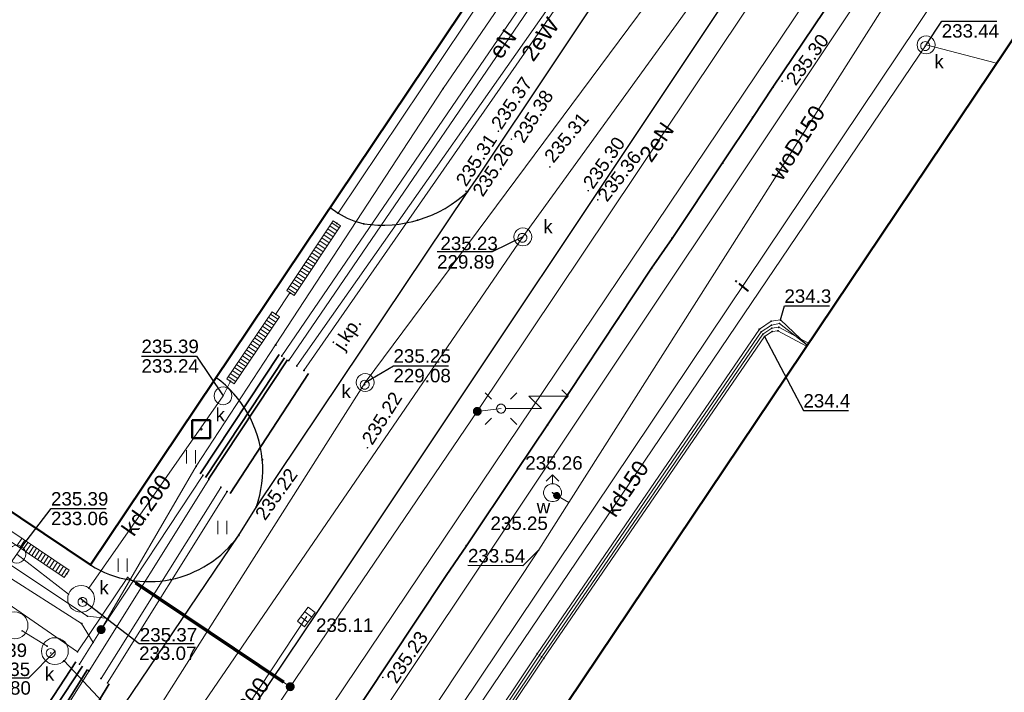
# Model space of a CAD drawing. Header units: metres. Extents: x 6603648 to 6604252, y 5739748 to 5740166.
# Tile 51 of 98: x 6603753 to 6603808, y 5740010 to 5740047. Entities that reach past the tile are written whole.
import ezdxf
from ezdxf.enums import TextEntityAlignment as Align

# ---------------------------------------------------------------- set-up
doc = ezdxf.new("R2010")
doc.units = ezdxf.units.M
doc.layers.get('0').update_dxf_attribs({"color": 252, "linetype": 'CONTINUOUS'})
for name, color, linetype, lineweight in [('GESBZO', 252, 'CONTINUOUS', 50), ('GSLKOU', 252, 'CONTINUOUS', 18), ('GSLKRW', 252, 'CONTINUOUS', 25), ('GSLTTR', 252, 'CONTINUOUS', 35), ('GSPPRB', 252, 'CONTINUOUS', 18), ('GSPWPS', 252, 'CONTINUOUS', 13), ('GSPWPS_O', 252, 'CONTINUOUS', 13), ('GSSKOA', 252, 'CONTINUOUS', 18), ('GSSKOA_O', 252, 'CONTINUOUS', 18), ('GSSKOD', 252, 'CONTINUOUS', 18), ('GSSUTR', 252, 'CONTINUOUS', 18), ('GULENN', 252, 'CONTINUOUS', 18), ('GULENN_O', 252, 'CONTINUOUS', 18), ('GULEOR', 252, 'CONTINUOUS', 35), ('GULEWN', 252, 'CONTINUOUS', 18), ('GULEWN_O', 252, 'CONTINUOUS', 18), ('GULIPR', 252, 'CONTINUOUS', 18), ('GULIPR_O', 252, 'CONTINUOUS', 18), ('GULKDK', 252, 'CONTINUOUS', 18), ('GULKDP', 252, 'CONTINUOUS', 18), ('GULKDP_O', 252, 'CONTINUOUS', 18), ('GULKSP', 252, 'CONTINUOUS', 18), ('GULWOP', 252, 'CONTINUOUS', 18), ('GULWOP_O', 252, 'CONTINUOUS', 18), ('GUPISL', 252, 'CONTINUOUS', 18), ('GUPKKS', 252, 'CONTINUOUS', 18), ('GUPKSD', 252, 'CONTINUOUS', 18), ('GUPKSD_O', 252, 'CONTINUOUS', 18), ('GUPKWZ', 252, 'CONTINUOUS', 18), ('GUPKWZ_O', 252, 'CONTINUOUS', 18), ('GUPWDT', 252, 'CONTINUOUS', 18), ('GUSIKP', 252, 'CONTINUOUS', 18)]:
    doc.layers.add(name, color=color, linetype=linetype, lineweight=lineweight)
for name, color, linetype in [('GUPESH', 252, 'CONTINUOUS'), ('GUPESH_O', 252, 'CONTINUOUS'), ('GUPEUI', 252, 'CONTINUOUS'), ('GUPKSH', 252, 'CONTINUOUS'), ('GUPKSH_O', 252, 'CONTINUOUS'), ('GUPWSH', 252, 'CONTINUOUS'), ('GUPWSH_O', 252, 'CONTINUOUS'), ('GUPWZA', 252, 'CONTINUOUS'), ('GUPWZA_O', 252, 'CONTINUOUS')]:
    doc.layers.add(name, color=color, linetype=linetype)
doc.styles.add('Arial', font='arial.ttf')

# ---------------------------------------------------------------- blocks, each defined once
blk = doc.blocks.new('GSPWPS1')
blk.add_hatch(color=256).paths.add_polyline_path([(0, 0.045), (-0.011647, 0.043467), (-0.0225, 0.038971), (-0.03182, 0.03182), (-0.038971, 0.0225), (-0.043467, 0.011647), (-0.045, 0), (-0.043467, -0.011647), (-0.038971, -0.0225), (-0.03182, -0.03182), (-0.0225, -0.038971), (-0.011647, -0.043467), (0, -0.045), (0.011647, -0.043467), (0.0225, -0.038971), (0.03182, -0.03182), (0.038971, -0.0225), (0.043467, -0.011647), (0.045, 0), (0.043467, 0.011647), (0.038971, 0.0225), (0.03182, 0.03182), (0.0225, 0.038971), (0.011647, 0.043467)])
blk = doc.blocks.new('GUPISL1_5')
for points in [[(0.25, 0), (2.25, 0), (1.55, 0.7), (3.75, 0.7)], [(3.396745, 1.05234), (3.75, 0.7), (3.396745, 0.34766)]]:
    blk.add_lwpolyline(points)
blk.add_lwpolyline([(0.25, 0), (0.241481, -0.064705), (0.216506, -0.125), (0.176777, -0.176777), (0.125, -0.216506), (0.064705, -0.241481), (0, -0.25), (-0.064705, -0.241481), (-0.125, -0.216506), (-0.176777, -0.176777), (-0.216506, -0.125), (-0.241481, -0.064705), (-0.25, 0), (-0.241481, 0.064705), (-0.216506, 0.125), (-0.176777, 0.176777), (-0.125, 0.216506), (-0.064705, 0.241481), (0, 0.25), (0.064705, 0.241481), (0.125, 0.216506), (0.176777, 0.176777), (0.216506, 0.125), (0.241481, 0.064705)], close=True)
blk = doc.blocks.new('GUPISL1_4')
blk.add_lwpolyline([(0.25, 0), (0.241481, -0.064705), (0.216506, -0.125), (0.176777, -0.176777), (0.125, -0.216506), (0.064705, -0.241481), (0, -0.25), (-0.064705, -0.241481), (-0.125, -0.216506), (-0.176777, -0.176777), (-0.216506, -0.125), (-0.241481, -0.064705), (-0.25, 0), (-0.241481, 0.064705), (-0.216506, 0.125), (-0.176777, 0.176777), (-0.125, 0.216506), (-0.064705, 0.241481), (0, 0.25), (0.064705, 0.241481), (0.125, 0.216506), (0.176777, 0.176777), (0.216506, 0.125), (0.241481, 0.064705)], close=True)
blk = doc.blocks.new('GUPISL1_10')
for points in [[(-0.883883, 0.883883), (-0.53033, 0.53033)], [(0.883883, 0.883883), (0.53033, 0.53033)], [(-0.883883, -0.883883), (-0.53033, -0.53033)], [(0.883883, -0.883883), (0.53033, -0.53033)]]:
    blk.add_lwpolyline(points)
blk.add_lwpolyline([(0.25, 0), (0.234922, -0.085505), (0.19151, -0.160697), (0.125, -0.216507), (0.064705, -0.241482), (0, -0.25), (-0.064705, -0.241482), (-0.125, -0.216507), (-0.183262, -0.170042), (-0.225242, -0.10847), (-0.247207, -0.03726), (-0.247207, 0.03726), (-0.225242, 0.10847), (-0.183262, 0.170042), (-0.125, 0.216507), (-0.05563, 0.243732), (0.018682, 0.2493), (0.091335, 0.232718), (0.155872, 0.195458), (0.20656, 0.14083), (0.238893, 0.07369)], close=True)
blk = doc.blocks.new('GSPPRB0')
blk.add_lwpolyline([(-0.007955, 0.0225), (0.007955, 0.0225), (0.0225, 0.007955), (0.0225, -0.007955), (0.007955, -0.0225), (-0.007955, -0.0225), (-0.0225, -0.007955), (-0.0225, 0.007955)], close=True)
blk = doc.blocks.new('GUPEUI1')
blk.add_hatch(color=256).paths.add_polyline_path([(0, 0.25), (-0.064705, 0.241481), (-0.125, 0.216506), (-0.176777, 0.176777), (-0.216506, 0.125), (-0.241481, 0.064705), (-0.25, 0), (-0.241481, -0.064705), (-0.216506, -0.125), (-0.176777, -0.176777), (-0.125, -0.216506), (-0.064705, -0.241481), (0, -0.25), (0.064705, -0.241481), (0.125, -0.216506), (0.176777, -0.176777), (0.216506, -0.125), (0.241481, -0.064705), (0.25, 0), (0.241481, 0.064705), (0.216506, 0.125), (0.176777, 0.176777), (0.125, 0.216506), (0.064705, 0.241481)])
blk = doc.blocks.new('GUPKKS1')
blk.add_lwpolyline([(0.5, -0.25), (-0.5, -0.25), (-0.5, 0.25), (0.5, 0.25)], close=True)
for points in [[(-0.175, -0.25), (-0.175, 0.25)], [(0.175, -0.25), (0.175, 0.25)]]:
    blk.add_lwpolyline(points)
blk = doc.blocks.new('GUPWSH1')
blk.add_hatch(color=256).paths.add_polyline_path([(0, 0.045), (-0.011647, 0.043467), (-0.0225, 0.038971), (-0.03182, 0.03182), (-0.038971, 0.0225), (-0.043467, 0.011647), (-0.045, 0), (-0.043467, -0.011647), (-0.038971, -0.0225), (-0.03182, -0.03182), (-0.0225, -0.038971), (-0.011647, -0.043467), (0, -0.045), (0.011647, -0.043467), (0.0225, -0.038971), (0.03182, -0.03182), (0.038971, -0.0225), (0.043467, -0.011647), (0.045, 0), (0.043467, 0.011647), (0.038971, 0.0225), (0.03182, 0.03182), (0.0225, 0.038971), (0.011647, 0.043467)])
blk = doc.blocks.new('GUPKWZ1_1')
blk.add_lwpolyline([(0.25, 0), (0.241481, -0.064705), (0.216506, -0.125), (0.176777, -0.176777), (0.125, -0.216506), (0.064705, -0.241481), (0, -0.25), (-0.064705, -0.241481), (-0.125, -0.216506), (-0.176777, -0.176777), (-0.216506, -0.125), (-0.241481, -0.064705), (-0.25, 0), (-0.241481, 0.064705), (-0.216506, 0.125), (-0.176777, 0.176777), (-0.125, 0.216506), (-0.064705, 0.241481), (0, 0.25), (0.064705, 0.241481), (0.125, 0.216506), (0.176777, 0.176777), (0.216506, 0.125), (0.241481, 0.064705)], close=True)
blk = doc.blocks.new('GUPKSD1_1')
blk.add_lwpolyline([(0.5, 0), (0.482963, -0.12941), (0.433013, -0.25), (0.353553, -0.353553), (0.25, -0.433013), (0.12941, -0.482963), (0, -0.5), (-0.12941, -0.482963), (-0.25, -0.433013), (-0.353553, -0.353553), (-0.433013, -0.25), (-0.482963, -0.12941), (-0.5, 0), (-0.482963, 0.12941), (-0.433013, 0.25), (-0.353553, 0.353553), (-0.25, 0.433013), (-0.12941, 0.482963), (0, 0.5), (0.12941, 0.482963), (0.25, 0.433013), (0.353553, 0.353553), (0.433013, 0.25), (0.482963, 0.12941)], close=True)
blk = doc.blocks.new('GUPWZA1')
blk.add_hatch(color=256).paths.add_polyline_path([(0, 0.2), (-0.051764, 0.193185), (-0.1, 0.173205), (-0.141421, 0.141421), (-0.173205, 0.1), (-0.193185, 0.051764), (-0.2, 0), (-0.193185, -0.051764), (-0.173205, -0.1), (-0.141421, -0.141421), (-0.1, -0.173205), (-0.051764, -0.193185), (0, -0.2), (0.051764, -0.193185), (0.1, -0.173205), (0.141421, -0.141421), (0.173205, -0.1), (0.193185, -0.051764), (0.2, 0), (0.193185, 0.051764), (0.173205, 0.1), (0.141421, 0.141421), (0.1, 0.173205), (0.051764, 0.193185)])
blk = doc.blocks.new('GUPWDT1')
blk.add_lwpolyline([(0.5, 0), (0.492404, -0.086824), (0.469846, -0.17101), (0.433013, -0.25), (0.383022, -0.321394), (0.321394, -0.383022), (0.25, -0.433013), (0.17101, -0.469846), (0.086824, -0.492404), (0, -0.5), (-0.086824, -0.492404), (-0.17101, -0.469846), (-0.25, -0.433013), (-0.32743, -0.377875), (-0.393027, -0.309079), (-0.444418, -0.229113), (-0.479746, -0.140866), (-0.497736, -0.047528), (-0.497736, 0.047528), (-0.479746, 0.140866), (-0.444418, 0.229113), (-0.393027, 0.309079), (-0.32743, 0.377875), (-0.25, 0.433013), (-0.163534, 0.4725), (-0.071157, 0.494911), (0.023791, 0.499434), (0.117879, 0.485906), (0.207708, 0.454816), (0.290028, 0.407288), (0.361867, 0.34504), (0.420627, 0.27032), (0.464184, 0.185831), (0.490964, 0.094626)], close=True)
for points in [[(0.5, 0), (1, 0)], [(0.646447, 0.353553), (1, 0), (0.646447, -0.353553)]]:
    blk.add_lwpolyline(points)
blk = doc.blocks.new('GUPESH1')
blk.add_hatch(color=256).paths.add_polyline_path([(0, 0.045), (-0.011647, 0.043467), (-0.0225, 0.038971), (-0.03182, 0.03182), (-0.038971, 0.0225), (-0.043467, 0.011647), (-0.045, 0), (-0.043467, -0.011647), (-0.038971, -0.0225), (-0.03182, -0.03182), (-0.0225, -0.038971), (-0.011647, -0.043467), (0, -0.045), (0.011647, -0.043467), (0.0225, -0.038971), (0.03182, -0.03182), (0.038971, -0.0225), (0.043467, -0.011647), (0.045, 0), (0.043467, 0.011647), (0.038971, 0.0225), (0.03182, 0.03182), (0.0225, 0.038971), (0.011647, 0.043467)])
blk = doc.blocks.new('GUPKSH1')
blk.add_hatch(color=256).paths.add_polyline_path([(0, 0.045), (-0.011647, 0.043467), (-0.0225, 0.038971), (-0.03182, 0.03182), (-0.038971, 0.0225), (-0.043467, 0.011647), (-0.045, 0), (-0.043467, -0.011647), (-0.038971, -0.0225), (-0.03182, -0.03182), (-0.0225, -0.038971), (-0.011647, -0.043467), (0, -0.045), (0.011647, -0.043467), (0.0225, -0.038971), (0.03182, -0.03182), (0.038971, -0.0225), (0.043467, -0.011647), (0.045, 0), (0.043467, 0.011647), (0.038971, 0.0225), (0.03182, 0.03182), (0.0225, 0.038971), (0.011647, 0.043467)])
blk = doc.blocks.new('GULKDK2')
blk.add_lwpolyline([(0, 0.25), (0, -0.25)])
blk = doc.blocks.new('GULKDK1')
blk.add_lwpolyline([(0, 0.25), (0, -0.25)])
blk = doc.blocks.new('GSSUTR1')
for points in [[(0.36165, 0.25666), (-0.38835, 0.25666)], [(-0.38835, -0.24334), (0.36165, -0.24334)]]:
    blk.add_lwpolyline(points)
blk = doc.blocks.new('GESBZO2')
for points in [[(0.5, -0.5), (-0.5, -0.5), (-0.5, 0.5), (0.5, 0.5)], [(0, 0.0225), (-0.006953, 0.021399), (-0.013225, 0.018203), (-0.018203, 0.013225), (-0.021399, 0.006953), (-0.0225, 0), (-0.021399, -0.006953), (-0.018203, -0.013225), (-0.013225, -0.018203), (-0.006953, -0.021399), (0, -0.0225), (0.006953, -0.021399), (0.013225, -0.018203), (0.018203, -0.013225), (0.021399, -0.006953), (0.0225, 0), (0.021399, 0.006953), (0.018203, 0.013225), (0.013225, 0.018203), (0.006953, 0.021399)]]:
    blk.add_lwpolyline(points, close=True)

msp = doc.modelspace()

# ---------------------------------------------------------------- linework, layer by layer
at = {"layer": 'GESBZO'}
for points in [[(6603761.366, 5740113.074), (6603795.022, 5740090.472), (6603791.683, 5740085.493), (6603799.835, 5740079.991), (6603757.379, 5740016.708), (6603715.538, 5740044.785)], [(6603844.91, 5740034.49), (6603839.9, 5740027), (6603875.35, 5740003.17), (6603880.41, 5740010.65), (6603920.5, 5739983.7), (6603873.22, 5739913.17), (6603833.08, 5739940.09), (6603838.08, 5739947.56), (6603802.57, 5739971.43), (6603797.54, 5739963.94), (6603767.37, 5739984.2), (6603814.71, 5740054.71)]]:
    msp.add_lwpolyline(points, close=True, dxfattribs=at)
at = {"layer": 'GSLKOU'}
for points in [[(6603809.243, 5740065.882), (6603754.818, 5739984.99)], [(6603811.237, 5740064.731), (6603757.034, 5739983.47)]]:
    msp.add_lwpolyline(points, dxfattribs=at)
at = {"layer": 'GSLKRW'}
msp.add_lwpolyline([(6603753.371, 5740000.151), (6603765.668, 5740018.361), (6603766.655, 5740019.953), (6603778.475, 5740037.568), (6603779.066, 5740038.432), (6603787.402, 5740050.94), (6603788.507, 5740052.702), (6603794.339, 5740061.531), (6603795.553, 5740063.198), (6603803.8, 5740084.82)], dxfattribs=at)
for points in [[(6603809.243, 5740065.882, 0.116601), (6603807.165, 5740066.28, 0.272106), (6603803.01, 5740063.496), (6603801.016, 5740060.696), (6603793.328, 5740048.989), (6603771.753, 5740016.61), (6603767.45, 5740010.203), (6603754.319, 5739990.676, 0.390296), (6603754.818, 5739984.99)], [(6603770.778, 5740036.68), (6603771.22, 5740036.354, 0.077277), (6603772.653, 5740035.764, 0.228868), (6603778.475, 5740037.568)], [(6603766.655, 5740019.953, 0.106719), (6603766.987, 5740022.588, 0.214606), (6603764.393, 5740027.178)], [(6603757.379, 5740016.708, 0.395703), (6603765.668, 5740018.361)]]:
    msp.add_lwpolyline(points, format="xyb", dxfattribs=at)
at = {"layer": 'GSLTTR'}
msp.add_lwpolyline([(6603798.37, 5740047.63), (6603795.52, 5740043.39), (6603794.39, 5740041.71), (6603792.71, 5740039.16), (6603789.88, 5740034.95), (6603788.74, 5740033.29), (6603786.88, 5740030.47), (6603784.05, 5740026.22), (6603782.93, 5740024.54), (6603781.21, 5740021.98), (6603778.39, 5740017.78), (6603777.26, 5740016.12), (6603775.57, 5740013.57), (6603772.73, 5740009.3), (6603771.58, 5740007.63), (6603769.91, 5740005.09), (6603767.08, 5740000.88), (6603765.9, 5739999.17), (6603764.21, 5739996.58), (6603762, 5739993.28), (6603760.24, 5739990.67), (6603757.98, 5739987.27), (6603754.73, 5739982.39), (6603751.71, 5739977.92)], dxfattribs=at)
at = {"layer": 'GSSKOA'}
for points in [[(6603715.538, 5740044.785), (6603757.379, 5740016.708, 0.395703), (6603765.668, 5740018.361), (6603753.371, 5740000.151, 0.411757), (6603751.714, 5740008.484), (6603748.13, 5740010.83), (6603738.74, 5740017.1), (6603736.51, 5740018.59), (6603732.35, 5740021.36), (6603730.12, 5740022.86), (6603726, 5740025.6), (6603723.79, 5740027.08), (6603719.86, 5740029.72), (6603717.63, 5740031.22), (6603713.87, 5740033.74), (6603712.38, 5740034.75), (6603711.06, 5740035.65), (6603709.86, 5740036.43), (6603715.18, 5740044.25)], [(6603766.655, 5740019.953, 0.106719), (6603766.987, 5740022.588, 0.214606), (6603764.393, 5740027.178), (6603770.778, 5740036.68), (6603771.22, 5740036.354, 0.077277), (6603772.653, 5740035.764, 0.228868), (6603778.475, 5740037.568)]]:
    msp.add_lwpolyline(points, format="xyb", close=True, dxfattribs=at)
at = {"layer": 'GSSKOD'}
msp.add_lwpolyline([(6603770.778, 5740036.68), (6603771.22, 5740036.354), (6603782.951, 5740053.885), (6603787.402, 5740050.94), (6603788.507, 5740052.702), (6603784.086, 5740055.567), (6603790.066, 5740064.469), (6603794.339, 5740061.531), (6603795.553, 5740063.198), (6603791.176, 5740066.154), (6603800.26, 5740079.699), (6603799.835, 5740079.991)], close=True, dxfattribs=at)
at = {"layer": 'GSSUTR'}
msp.add_lwpolyline([(6603757.379, 5740016.708, 0.395703), (6603765.668, 5740018.361), (6603766.655, 5740019.953, 0.106719), (6603766.987, 5740022.588, 0.214606), (6603764.393, 5740027.178)], format="xyb", close=True, dxfattribs=at)
at = {"layer": 'GULENN'}
for points in [[(6603800.318, 5740079.397), (6603795.622, 5740071.423), (6603794.255, 5740068.006), (6603793.21, 5740065.297), (6603784.722, 5740054.499), (6603777.097, 5740043.321), (6603767.733, 5740028.993), (6603763.288, 5740022.216), (6603757.981, 5740013.095)], [(6603768.076, 5740028.379), (6603785.304, 5740053.609)], [(6603768.461, 5740028.127), (6603785.689, 5740053.357)], [(6603768.917, 5740027.822), (6603786.48, 5740052.833)], [(6603796.801, 5740051.879), (6603779, 5740025.287), (6603780.328, 5740025.437), (6603779, 5740025.287), (6603768.546, 5740009.905)], [(6603759.918, 5740015.703), (6603759.462, 5740016.004), (6603756.664, 5740011.854), (6603752.034, 5740015.039), (6603728.297, 5740031.802), (6603709.546, 5740002.542), (6603709.32, 5740002.64), (6603709.546, 5740002.542), (6603703.05, 5739992.41), (6603705.27, 5739991.11), (6603706.8, 5739990.29), (6603722.963, 5739979.021), (6603722.22, 5739979.78)], [(6603751.33, 5740006.47), (6603753.69, 5740004.21), (6603768.72, 5739992.99), (6603769.14, 5739992.9), (6603769.57, 5739992.8), (6603769.95, 5739992.88), (6603770.32, 5739993.2), (6603782.6, 5740011.57), (6603794.96, 5740029.59), (6603795.46, 5740029.93), (6603795.85, 5740029.98), (6603797.51, 5740029.1)], [(6603751.39, 5740006.58), (6603753.74, 5740004.27), (6603768.76, 5739993.06), (6603769.21, 5739993.05), (6603769.54, 5739992.96), (6603769.89, 5739993.04), (6603770.25, 5739993.36), (6603782.47, 5740011.66), (6603794.86, 5740029.73), (6603795.44, 5740030.1), (6603795.89, 5740030.19), (6603797.44, 5740028.99)], [(6603751.45, 5740006.69), (6603753.83, 5740004.41), (6603768.82, 5739993.21), (6603769.28, 5739993.2), (6603769.5, 5739993.13), (6603769.84, 5739993.18), (6603770.17, 5739993.51), (6603782.34, 5740011.75), (6603794.76, 5740029.87), (6603795.42, 5740030.32), (6603795.94, 5740030.39), (6603797.44, 5740028.99)], [(6603751.27, 5740006.35), (6603753.65, 5740004.14), (6603768.7, 5739992.92), (6603769.08, 5739992.75), (6603769.61, 5739992.64), (6603770.01, 5739992.73), (6603770.39, 5739993.06), (6603782.72, 5740011.49), (6603795.05, 5740029.46), (6603795.48, 5740029.75), (6603795.8, 5740029.78), (6603797.4, 5740028.93)], [(6603758.389, 5740013.714), (6603757.218, 5740013.84), (6603744.206, 5740022.511)], [(6603743.742, 5740021.816), (6603756.89, 5740013.437), (6603757.531, 5740012.377)], [(6603757.981, 5740013.095), (6603763.659, 5740021.709)], [(6603757.975, 5740010.363), (6603764.672, 5740021.039)], [(6603757.981, 5740013.095), (6603756.769, 5740011.16)], [(6603768.546, 5740009.905), (6603768.171, 5740010.157)], [(6603768.546, 5740009.905), (6603762.29, 5740000.677), (6603763.077, 5739999.68), (6603762.29, 5740000.677), (6603756.047, 5739991.801), (6603755.671, 5739991.093)]]:
    msp.add_lwpolyline(points, dxfattribs=at)
msp.add_lwpolyline([(6603736.175, 5739991.99), (6603737.452, 5739991.111, -0.233379), (6603738.019, 5739992.906, -0.216868), (6603738.957, 5739993.475, -0.249551), (6603740.074, 5739993.07, -0.49593), (6603738.523, 5739990.375), (6603741.539, 5739988.499), (6603742.428, 5739988.577), (6603746.595, 5739994.272), (6603751.787, 5740002.697), (6603753.691, 5740005.036), (6603757.306, 5740010.8), (6603764.003, 5740021.476)], format="xyb", dxfattribs=at)
at = {"layer": 'GULEOR'}
for points in [[(6603767.934, 5740028.466), (6603763.517, 5740021.796)], [(6603763.821, 5740021.592), (6603768.228, 5740028.282)], [(6603768.39, 5740028.165), (6603763.973, 5740021.495)], [(6603765.2, 5740020.69), (6603769.566, 5740027.399)], [(6603759.89, 5740015.661), (6603768.143, 5740010.116)], [(6603768.199, 5740010.199), (6603759.946, 5740015.744)], [(6603752.839, 5740005.599), (6603756.566, 5740011.295)], [(6603756.931, 5740011.052), (6603753.194, 5740005.366)], [(6603753.61, 5740005.094), (6603757.225, 5740010.858)], [(6603758.431, 5740010.062), (6603754.907, 5740004.24)]]:
    msp.add_lwpolyline(points, dxfattribs=at)
at = {"layer": 'GULEWN'}
for points in [[(6603769.313, 5740027.564), (6603786.743, 5740052.658)], [(6603758.34, 5740010.12), (6603765.017, 5740020.806)]]:
    msp.add_lwpolyline(points, dxfattribs=at)
at = {"layer": 'GULIPR'}
msp.add_lwpolyline([(6603968.619, 5740144.814), (6603975.25, 5740116.21), (6603975.36, 5740113.47), (6603975.12, 5740112.55), (6603973.98, 5740112.37), (6603950.48, 5740113.94), (6603946.84, 5740115.52), (6603849.45, 5740122.18), (6603848.6, 5740122), (6603848.27, 5740121.27), (6603845.59, 5740105.6), (6603845.42, 5740103.94), (6603844.83, 5740102.79), (6603829.34, 5740084.41), (6603811.06, 5740057.99), (6603764.25, 5739988.16), (6603763.98, 5739987.31), (6603764.04, 5739986.41), (6603764.26, 5739984.35), (6603764.21, 5739983.52), (6603763.9, 5739982.8), (6603750.78, 5739962.8)], dxfattribs=at)
at = {"layer": 'GULKDK'}
for points in [[(6603768.35, 5740032.031), (6603770.939, 5740035.925)], [(6603768.766, 5740031.755), (6603771.356, 5740035.648)], [(6603764.998, 5740027.105), (6603767.535, 5740030.84)], [(6603765.412, 5740026.825), (6603767.949, 5740030.56)], [(6603743.262, 5740025.103), (6603756.197, 5740016.413)], [(6603742.984, 5740024.688), (6603755.918, 5740015.998)]]:
    msp.add_lwpolyline(points, dxfattribs=at)
at = {"layer": 'GULKDP'}
for points in [[(6603764.477, 5739907.103), (6603762.949, 5739907.983), (6603754.079, 5739913.346), (6603717.161, 5739937.74), (6603730.219, 5739957.456), (6603752.8, 5739993.086), (6603781.546, 5740035.03), (6603814.503, 5740080.605)], [(6603804.076, 5740045.754), (6603770.532, 5739996.192)], [(6603804.076, 5740045.754), (6603808.009, 5740044.729)], [(6603767.732, 5740030.702), (6603768.533, 5740031.911)], [(6603757.296, 5740015.412), (6603764.791, 5740026.154), (6603765.194, 5740026.944)], [(6603753.27, 5740017.31), (6603753.609, 5740017.789)], [(6603751.787, 5740015.228), (6603753.27, 5740017.31), (6603756.158, 5740015.069)], [(6603769.447, 5740013.802), (6603762.906, 5740003.89)], [(6603754.96, 5740012.17), (6603753.569, 5740013.027)], [(6603770.532, 5739996.192), (6603762.906, 5740003.89), (6603755.907, 5740011.341)]]:
    msp.add_lwpolyline(points, dxfattribs=at)
at = {"layer": 'GULKSP'}
msp.add_lwpolyline([(6603748.516, 5739988.769), (6603772.737, 5740026.902), (6603803.221, 5740067.921)], dxfattribs=at)
at = {"layer": 'GULWOP'}
for points in [[(6603809.624, 5740060.378), (6603784.117, 5740020.202), (6603782.444, 5740017.547), (6603756.892, 5739979.065), (6603756.933, 5739977.506), (6603756.52, 5739976.667)], [(6603784.117, 5740020.202), (6603783.436, 5740020.585), (6603783.203, 5740020.741)]]:
    msp.add_lwpolyline(points, dxfattribs=at)
at = {"layer": 'GUPESH_O', "flags": 128}
for points in [[(6603795.94, 5740030.39), (6603796.16, 5740031.175), (6603798.68, 5740031.175)], [(6603795.05, 5740029.46), (6603797.219, 5740025.329), (6603799.739, 5740025.329)]]:
    msp.add_lwpolyline(points, dxfattribs=at)
at = {"layer": 'GUPKSH_O', "flags": 128}
for points in [[(6603804.079, 5740045.768), (6603804.951, 5740047.086), (6603808.031, 5740047.086)], [(6603781.546, 5740035.03), (6603779.834, 5740034.188), (6603776.754, 5740034.188)], [(6603760.235, 5740028.37), (6603760.235, 5740028.37), (6603763.315, 5740028.37)], [(6603763.315, 5740028.37), (6603764.791, 5740026.154)], [(6603772.737, 5740026.902), (6603774.315, 5740027.829), (6603777.395, 5740027.829)], [(6603753.609, 5740017.789), (6603755.18, 5740019.851), (6603758.26, 5740019.851)], [(6603756.886, 5740014.802), (6603760.104, 5740012.32), (6603763.184, 5740012.32)], [(6603755.396, 5740011.876), (6603753.93, 5740010.383), (6603750.85, 5740010.383)]]:
    msp.add_lwpolyline(points, dxfattribs=at)
at = {"layer": 'GUPWSH_O', "flags": 128}
msp.add_lwpolyline([(6603782.444, 5740017.547), (6603781.553, 5740016.655), (6603778.473, 5740016.68)], dxfattribs=at)
at = {"layer": 'GUSIKP'}
for points in [[(6603756.862, 5740014.063, -1), (6603756.862, 5740015.563, -1)], [(6603753.144, 5740012.581, -1), (6603753.144, 5740014.081, -1)], [(6603755.396, 5740011.141, -1), (6603755.396, 5740012.641, -1)]]:
    msp.add_lwpolyline(points, format="xyb", close=True, dxfattribs=at)

# ---------------------------------------------------------------- block references
at = {"layer": 'GESBZO'}
msp.add_blockref('GESBZO2', (6603763.571, 5740024.29), dxfattribs=at)
at = {"layer": 'GSPPRB', "rotation": 90}
for p in [(6603777.097, 5740043.321), (6603795.52, 5740043.39), (6603794.39, 5740041.71), (6603792.71, 5740039.16), (6603779.066, 5740038.432), (6603778.475, 5740037.568), (6603770.778, 5740036.68), (6603771.22, 5740036.354), (6603775.665, 5740035.968), (6603771.148, 5740035.786), (6603772.653, 5740035.764), (6603789.88, 5740034.95), (6603788.74, 5740033.29), (6603768.558, 5740031.893), (6603767.742, 5740030.7), (6603786.88, 5740030.47), (6603794.76, 5740029.87), (6603795.42, 5740030.32), (6603795.44, 5740030.1), (6603795.46, 5740029.93), (6603795.85, 5740029.98), (6603795.89, 5740030.19), (6603795.94, 5740030.39), (6603794.86, 5740029.73), (6603794.96, 5740029.59), (6603795.05, 5740029.46), (6603795.48, 5740029.75), (6603795.8, 5740029.78), (6603767.733, 5740028.993), (6603768.076, 5740028.379), (6603768.461, 5740028.127), (6603768.917, 5740027.822), (6603764.393, 5740027.178), (6603769.313, 5740027.564), (6603765.194, 5740026.944), (6603765.205, 5740026.965), (6603784.05, 5740026.22), (6603766.244, 5740025.05), (6603782.93, 5740024.54), (6603763.288, 5740022.216), (6603766.987, 5740022.588), (6603763.659, 5740021.709), (6603781.21, 5740021.98), (6603764.003, 5740021.476), (6603764.672, 5740021.039), (6603765.017, 5740020.806), (6603766.655, 5740019.953), (6603765.668, 5740018.361), (6603753.609, 5740017.789), (6603778.39, 5740017.78), (6603757.379, 5740016.708), (6603756.057, 5740016.205), (6603777.26, 5740016.12), (6603759.462, 5740016.004), (6603759.918, 5740015.703), (6603761.853, 5740015.895), (6603756.158, 5740015.069), (6603757.296, 5740015.412), (6603756.89, 5740013.437), (6603757.218, 5740013.84), (6603758.389, 5740013.714), (6603775.57, 5740013.57), (6603753.569, 5740013.027), (6603757.531, 5740012.377), (6603754.96, 5740012.17), (6603756.664, 5740011.854), (6603782.34, 5740011.75), (6603755.907, 5740011.341), (6603756.769, 5740011.16), (6603782.47, 5740011.66), (6603782.6, 5740011.57), (6603782.72, 5740011.49), (6603757.306, 5740010.8), (6603757.975, 5740010.363), (6603758.34, 5740010.12), (6603768.171, 5740010.157)]:
    msp.add_blockref('GSPPRB0', p, dxfattribs=at)
at = {"layer": 'GSPWPS', "rotation": 90}
for p in [(6603796.032, 5740043.73), (6603780.178, 5740040.932), (6603780.904, 5740040.491), (6603783.054, 5740038.938), (6603778.37, 5740037.582), (6603778.475, 5740037.568), (6603785.199, 5740037.614), (6603785.731, 5740037.103), (6603772.862, 5740023.253), (6603766.655, 5740019.953), (6603773.72, 5740010.425)]:
    msp.add_blockref('GSPWPS1', p, dxfattribs=at)
at = {"layer": 'GSSUTR', "rotation": 90}
for p in [(6603763.008, 5740022.76), (6603764.761, 5740018.809), (6603759.195, 5740016.706)]:
    msp.add_blockref('GSSUTR1', p, dxfattribs=at)
at = {"layer": 'GULKDK'}
for name, p, rotation in [('GULKDK1', (6603771.148, 5740035.786), 56.36998764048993), ('GULKDK2', (6603770.85, 5740035.338), 56.36998764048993), ('GULKDK2', (6603770.85, 5740035.338), 56.36998764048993), ('GULKDK2', (6603770.96, 5740035.505), 56.36998764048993), ('GULKDK2', (6603770.96, 5740035.505), 56.36998764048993), ('GULKDK2', (6603771.071, 5740035.671), 56.36998764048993), ('GULKDK2', (6603771.071, 5740035.671), 56.36998764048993), ('GULKDK2', (6603770.517, 5740034.839), 56.36998764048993), ('GULKDK2', (6603770.517, 5740034.839), 56.36998764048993), ('GULKDK2', (6603770.628, 5740035.005), 56.36998764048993), ('GULKDK2', (6603770.628, 5740035.005), 56.36998764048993), ('GULKDK2', (6603770.739, 5740035.172), 56.36998764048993), ('GULKDK2', (6603770.739, 5740035.172), 56.36998764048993), ('GULKDK2', (6603770.074, 5740034.173), 56.36998764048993), ('GULKDK2', (6603770.074, 5740034.173), 56.36998764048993), ('GULKDK2', (6603770.185, 5740034.339), 56.36998764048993), ('GULKDK2', (6603770.185, 5740034.339), 56.36998764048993), ('GULKDK2', (6603770.296, 5740034.506), 56.36998764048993), ('GULKDK2', (6603770.296, 5740034.506), 56.36998764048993), ('GULKDK2', (6603770.407, 5740034.672), 56.36998764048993), ('GULKDK2', (6603770.407, 5740034.672), 56.36998764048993), ('GULKDK2', (6603769.742, 5740033.673), 56.36998764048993), ('GULKDK2', (6603769.742, 5740033.673), 56.36998764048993), ('GULKDK2', (6603769.853, 5740033.84), 56.36998764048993), ('GULKDK2', (6603769.853, 5740033.84), 56.36998764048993), ('GULKDK2', (6603769.964, 5740034.006), 56.36998764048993), ('GULKDK2', (6603769.964, 5740034.006), 56.36998764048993), ('GULKDK2', (6603769.41, 5740033.174), 56.36998764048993), ('GULKDK2', (6603769.41, 5740033.174), 56.36998764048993), ('GULKDK2', (6603769.521, 5740033.34), 56.36998764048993), ('GULKDK2', (6603769.521, 5740033.34), 56.36998764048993), ('GULKDK2', (6603769.631, 5740033.507), 56.36998764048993), ('GULKDK2', (6603769.631, 5740033.507), 56.36998764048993), ('GULKDK2', (6603768.967, 5740032.507), 56.36998764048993), ('GULKDK2', (6603768.967, 5740032.507), 56.36998764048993), ('GULKDK2', (6603769.077, 5740032.674), 56.36998764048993), ('GULKDK2', (6603769.077, 5740032.674), 56.36998764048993), ('GULKDK2', (6603769.188, 5740032.84), 56.36998764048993), ('GULKDK2', (6603769.188, 5740032.84), 56.36998764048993), ('GULKDK2', (6603769.299, 5740033.007), 56.36998764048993), ('GULKDK2', (6603769.299, 5740033.007), 56.36998764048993), ('GULKDK2', (6603768.634, 5740032.008), 56.36998764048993), ('GULKDK2', (6603768.634, 5740032.008), 56.36998764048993), ('GULKDK2', (6603768.745, 5740032.174), 56.36998764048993), ('GULKDK2', (6603768.745, 5740032.174), 56.36998764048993), ('GULKDK2', (6603768.856, 5740032.341), 56.36998764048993), ('GULKDK2', (6603768.856, 5740032.341), 56.36998764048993), ('GULKDK1', (6603768.558, 5740031.893), 56.36998764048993), ('GULKDK2', (6603767.541, 5740030.404), 55.81367946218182), ('GULKDK2', (6603767.541, 5740030.404), 55.81367946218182), ('GULKDK2', (6603767.653, 5740030.57), 55.81367946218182), ('GULKDK2', (6603767.653, 5740030.57), 55.81367946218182), ('GULKDK1', (6603767.742, 5740030.7), 55.81367946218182), ('GULKDK2', (6603767.092, 5740029.742), 55.81367946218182), ('GULKDK2', (6603767.092, 5740029.742), 55.81367946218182), ('GULKDK2', (6603767.204, 5740029.908), 55.81367946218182), ('GULKDK2', (6603767.204, 5740029.908), 55.81367946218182), ('GULKDK2', (6603767.316, 5740030.073), 55.81367946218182), ('GULKDK2', (6603767.316, 5740030.073), 55.81367946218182), ('GULKDK2', (6603767.429, 5740030.239), 55.81367946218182), ('GULKDK2', (6603767.429, 5740030.239), 55.81367946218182), ('GULKDK2', (6603766.754, 5740029.246), 55.81367946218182), ('GULKDK2', (6603766.754, 5740029.246), 55.81367946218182), ('GULKDK2', (6603766.867, 5740029.412), 55.81367946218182), ('GULKDK2', (6603766.867, 5740029.412), 55.81367946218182), ('GULKDK2', (6603766.979, 5740029.577), 55.81367946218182), ('GULKDK2', (6603766.979, 5740029.577), 55.81367946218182), ('GULKDK2', (6603766.417, 5740028.75), 55.81367946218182), ('GULKDK2', (6603766.417, 5740028.75), 55.81367946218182), ('GULKDK2', (6603766.53, 5740028.915), 55.81367946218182), ('GULKDK2', (6603766.53, 5740028.915), 55.81367946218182), ('GULKDK2', (6603766.642, 5740029.081), 55.81367946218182), ('GULKDK2', (6603766.642, 5740029.081), 55.81367946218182), ('GULKDK2', (6603765.968, 5740028.088), 55.81367946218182), ('GULKDK2', (6603765.968, 5740028.088), 55.81367946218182), ('GULKDK2', (6603766.08, 5740028.253), 55.81367946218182), ('GULKDK2', (6603766.08, 5740028.253), 55.81367946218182), ('GULKDK2', (6603766.193, 5740028.419), 55.81367946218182), ('GULKDK2', (6603766.193, 5740028.419), 55.81367946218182), ('GULKDK2', (6603766.305, 5740028.584), 55.81367946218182), ('GULKDK2', (6603766.305, 5740028.584), 55.81367946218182), ('GULKDK2', (6603765.631, 5740027.592), 55.81367946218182), ('GULKDK2', (6603765.631, 5740027.592), 55.81367946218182), ('GULKDK2', (6603765.743, 5740027.757), 55.81367946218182), ('GULKDK2', (6603765.743, 5740027.757), 55.81367946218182), ('GULKDK2', (6603765.855, 5740027.923), 55.81367946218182), ('GULKDK2', (6603765.855, 5740027.923), 55.81367946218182), ('GULKDK2', (6603765.294, 5740027.095), 55.81367946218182), ('GULKDK2', (6603765.294, 5740027.095), 55.81367946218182), ('GULKDK2', (6603765.406, 5740027.261), 55.81367946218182), ('GULKDK2', (6603765.406, 5740027.261), 55.81367946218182), ('GULKDK2', (6603765.518, 5740027.426), 55.81367946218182), ('GULKDK2', (6603765.518, 5740027.426), 55.81367946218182), ('GULKDK1', (6603765.205, 5740026.965), 55.81367946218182), ('GULKDK2', (6603753.409, 5740017.985), 326.1059081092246), ('GULKDK2', (6603753.409, 5740017.985), 326.1059081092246), ('GULKDK2', (6603753.575, 5740017.874), 326.1059081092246), ('GULKDK2', (6603753.575, 5740017.874), 326.1059081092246), ('GULKDK2', (6603753.741, 5740017.762), 326.1059081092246), ('GULKDK2', (6603753.741, 5740017.762), 326.1059081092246), ('GULKDK2', (6603753.907, 5740017.65), 326.1059081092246), ('GULKDK2', (6603753.907, 5740017.65), 326.1059081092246), ('GULKDK2', (6603754.073, 5740017.539), 326.1059081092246), ('GULKDK2', (6603754.073, 5740017.539), 326.1059081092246), ('GULKDK2', (6603754.239, 5740017.427), 326.1059081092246), ('GULKDK2', (6603754.239, 5740017.427), 326.1059081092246), ('GULKDK2', (6603754.405, 5740017.316), 326.1059081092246), ('GULKDK2', (6603754.405, 5740017.316), 326.1059081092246), ('GULKDK2', (6603754.571, 5740017.204), 326.1059081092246), ('GULKDK2', (6603754.571, 5740017.204), 326.1059081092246), ('GULKDK2', (6603754.737, 5740017.093), 326.1059081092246), ('GULKDK2', (6603754.737, 5740017.093), 326.1059081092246), ('GULKDK2', (6603754.903, 5740016.981), 326.1059081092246), ('GULKDK2', (6603754.903, 5740016.981), 326.1059081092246), ('GULKDK2', (6603755.069, 5740016.87), 326.1059081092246), ('GULKDK2', (6603755.069, 5740016.87), 326.1059081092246), ('GULKDK2', (6603755.235, 5740016.758), 326.1059081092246), ('GULKDK2', (6603755.235, 5740016.758), 326.1059081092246), ('GULKDK2', (6603755.401, 5740016.647), 326.1059081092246), ('GULKDK2', (6603755.401, 5740016.647), 326.1059081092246), ('GULKDK2', (6603755.567, 5740016.535), 326.1059081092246), ('GULKDK2', (6603755.567, 5740016.535), 326.1059081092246), ('GULKDK2', (6603755.733, 5740016.424), 326.1059081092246), ('GULKDK2', (6603755.733, 5740016.424), 326.1059081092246), ('GULKDK2', (6603755.899, 5740016.312), 326.1059081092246), ('GULKDK2', (6603755.899, 5740016.312), 326.1059081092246), ('GULKDK1', (6603756.057, 5740016.205), 326.1059081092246)]:
    msp.add_blockref(name, p, dxfattribs=dict(at, rotation=rotation))
at = {"layer": 'GUPESH', "rotation": 90}
for p in [(6603795.94, 5740030.39), (6603794.76, 5740029.87), (6603795.42, 5740030.32), (6603795.44, 5740030.1), (6603795.46, 5740029.93), (6603795.85, 5740029.98), (6603795.89, 5740030.19), (6603794.86, 5740029.73), (6603794.96, 5740029.59), (6603795.05, 5740029.46), (6603795.48, 5740029.75), (6603795.8, 5740029.78), (6603797.4, 5740028.93), (6603797.44, 5740028.99), (6603797.51, 5740029.1), (6603779, 5740025.287), (6603759.462, 5740016.004), (6603782.34, 5740011.75), (6603782.47, 5740011.66), (6603782.6, 5740011.57), (6603782.72, 5740011.49)]:
    msp.add_blockref('GUPESH1', p, dxfattribs=at)
at = {"layer": 'GUPEUI', "rotation": 90}
for p in [(6603779, 5740025.287), (6603757.981, 5740013.095), (6603768.546, 5740009.905)]:
    msp.add_blockref('GUPEUI1', p, dxfattribs=at)
at = {"layer": 'GUPISL'}
for name, rotation in [('GUPISL1_10', 90), ('GUPISL1_5', 359.9999974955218), ('GUPISL1_4', 90)]:
    msp.add_blockref(name, (6603780.328, 5740025.437), dxfattribs=dict(at, rotation=rotation))
at = {"layer": 'GUPKKS', "rotation": 52.54541117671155}
msp.add_blockref('GUPKKS1', (6603769.447, 5740013.802), dxfattribs=at)
at = {"layer": 'GUPKSD', "rotation": 90}
for p in [(6603804.076, 5740045.754), (6603781.546, 5740035.03), (6603772.737, 5740026.902), (6603764.791, 5740026.154), (6603753.27, 5740017.31)]:
    msp.add_blockref('GUPKSD1_1', p, dxfattribs=at)
at = {"layer": 'GUPKSH', "rotation": 90}
for p in [(6603804.027, 5740045.693), (6603804.076, 5740045.754), (6603781.517, 5740034.98), (6603781.546, 5740035.03), (6603765.194, 5740026.944), (6603772.709, 5740026.771), (6603772.737, 5740026.902), (6603764.791, 5740026.154), (6603753.609, 5740017.789), (6603756.158, 5740015.069), (6603756.862, 5740014.813), (6603756.94, 5740014.64), (6603769.447, 5740013.802), (6603754.96, 5740012.17), (6603755.166, 5740011.787), (6603755.4, 5740011.89)]:
    msp.add_blockref('GUPKSH1', p, dxfattribs=at)
at = {"layer": 'GUPKWZ', "rotation": 90}
for p in [(6603804.027, 5740045.693), (6603781.517, 5740034.98), (6603772.709, 5740026.771), (6603756.94, 5740014.64), (6603755.166, 5740011.787)]:
    msp.add_blockref('GUPKWZ1_1', p, dxfattribs=at)
at = {"layer": 'GUPWDT', "rotation": 90}
msp.add_blockref('GUPWDT1', (6603783.203, 5740020.741), dxfattribs=at)
at = {"layer": 'GUPWSH', "rotation": 90}
for p in [(6603783.203, 5740020.741), (6603783.436, 5740020.585), (6603782.444, 5740017.547)]:
    msp.add_blockref('GUPWSH1', p, dxfattribs=at)
at = {"layer": 'GUPWZA', "rotation": 329.1878052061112}
msp.add_blockref('GUPWZA1', (6603783.436, 5740020.585), dxfattribs=at)

# ---------------------------------------------------------------- texts
at = {"layer": 'GSPWPS_O', "style": 'Arial'}
for s, rotation, p in [('235.30', 53.5572, (6603796.787, 5740043.426)), ('235.37', 56.392, (6603780.341, 5740040.968)), ('235.38', 58.047, (6603781.594, 5740040.212)), ('235.31', 50.6238, (6603783.255, 5740039.112)), ('235.31', 56.5173, (6603778.373, 5740037.792)), ('235.30', 54.8801, (6603785.459, 5740037.651)), ('235.26', 56.1783, (6603779.303, 5740037.218)), ('235.36', 52.0832, (6603786.248, 5740036.937)), ('235.22', 57.6724, (6603773.129, 5740023.352)), ('235.22', 54.4847, (6603767.141, 5740019.143)), ('235.23', 55.7852, (6603774.485, 5740010.022))]:
    msp.add_text(s, height=0.75, rotation=rotation, dxfattribs=at).set_placement(p)
at = {"layer": 'GSSKOA_O', "style": 'Arial'}
msp.add_text('j.kp.', height=0.75, rotation=56.5501, dxfattribs=at).set_placement((6603772.044, 5740029.444), align=Align.CENTER)
at = {"layer": 'GULENN_O', "style": 'Arial'}
for s, rotation, p in [('eN', 54.5255, (6603780.786, 5740045.55)), ('2eN', 55.0535, (6603789.382, 5740040.076))]:
    msp.add_text(s, height=0.9, rotation=rotation, dxfattribs=at).set_placement(p, align=Align.CENTER)
at = {"layer": 'GULEWN_O', "style": 'Arial'}
msp.add_text('2eW', height=0.9, rotation=54.0678, dxfattribs=at).set_placement((6603782.882, 5740045.81), align=Align.CENTER)
at = {"layer": 'GULIPR_O', "style": 'Arial'}
msp.add_text('i', height=0.9, rotation=51.0064, dxfattribs=at).set_placement((6603794.153, 5740031.995), align=Align.CENTER)
at = {"layer": 'GULKDP_O', "style": 'Arial'}
for s, rotation, p in [('kd150', 55.9097, (6603787.676, 5740020.721)), ('kd.200', 55.0954, (6603760.881, 5740019.793)), ('kd200', 55.4275, (6603766.465, 5740008.614))]:
    msp.add_text(s, height=0.9, rotation=rotation, dxfattribs=at).set_placement(p, align=Align.CENTER)
at = {"layer": 'GULWOP_O', "style": 'Arial'}
msp.add_text('woD150', height=0.9, rotation=57.5893, dxfattribs=at).set_placement((6603797.25, 5740040.049), align=Align.CENTER)
at = {"layer": 'GUPESH_O', "style": 'Arial'}
for s, p in [('234.3', (6603796.16, 5740031.348)), ('234.4', (6603797.219, 5740025.501))]:
    msp.add_text(s, height=0.75, rotation=360, dxfattribs=at).set_placement(p)
at = {"layer": 'GUPKSD_O', "style": 'Arial'}
msp.add_text('k', height=0.75, rotation=360, dxfattribs=at).set_placement((6603764.899, 5740024.726), align=Align.RIGHT)
at = {"layer": 'GUPKSH_O', "style": 'Arial'}
for s, p in [('233.44', (6603804.951, 5740046.163)), ('235.23', (6603776.941, 5740034.294)), ('229.89', (6603776.754, 5740033.265)), ('235.39', (6603760.235, 5740028.542)), ('235.25', (6603774.318, 5740028.005)), ('233.24', (6603760.235, 5740027.447)), ('229.08', (6603774.315, 5740026.907)), ('235.39', (6603755.18, 5740020.024)), ('233.06', (6603755.18, 5740018.929)), ('235.11', (6603769.987, 5740012.969)), ('235.37', (6603760.143, 5740012.432)), ('235.39', (6603750.638, 5740011.565)), ('233.07', (6603760.104, 5740011.398)), ('235.35', (6603750.811, 5740010.502)), ('232.80', (6603750.85, 5740009.46))]:
    msp.add_text(s, height=0.75, rotation=360, dxfattribs=at).set_placement(p)
at = {"layer": 'GUPKWZ_O', "style": 'Arial'}
for p in [(6603805.06, 5740044.455), (6603783.21, 5740035.234), (6603771.939, 5740026.028), (6603758.407, 5740015.069), (6603755.359, 5740010.246)]:
    msp.add_text('k', height=0.75, rotation=360, dxfattribs=at).set_placement(p, align=Align.RIGHT)
at = {"layer": 'GUPWSH_O', "style": 'Arial'}
for s, rotation, p in [('235.26', 360, (6603781.682, 5740022.03)), ('235.25', 360, (6603779.737, 5740018.66)), ('233.54', 359.5397, (6603778.474, 5740016.852))]:
    msp.add_text(s, height=0.75, rotation=rotation, dxfattribs=at).set_placement(p)
at = {"layer": 'GUPWZA_O', "style": 'Arial'}
msp.add_text('w', height=0.75, rotation=360, dxfattribs=at).set_placement((6603783.076, 5740019.592), align=Align.RIGHT)

doc.saveas('drawing.dxf')
